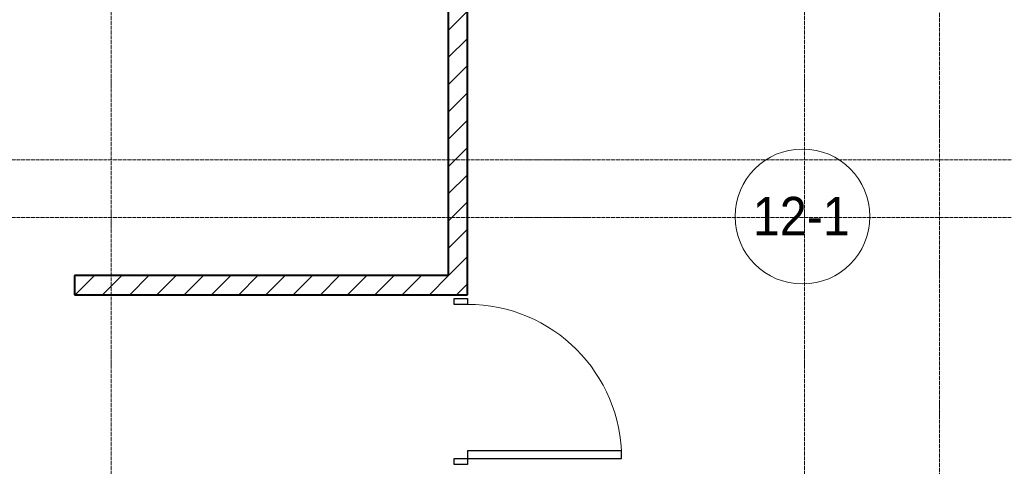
# Model space of a CAD drawing. Header units: millimetres. Extents: x 5617 to 183965, y 7718 to 172958.
# Tile 77 of 120: x 64650 to 69762, y 28410 to 30726. Entities that reach past the tile are written whole.
import ezdxf

# ---------------------------------------------------------------- set-up
doc = ezdxf.new("R2010")
doc.units = ezdxf.units.MM
doc.linetypes.add('ADSK_Линия сетки', pattern=[25, 20, -2.5, 0, -2.5])
doc.linetypes.add('Линия сетки', pattern=[25, 20, -2.5, 0, -2.5])
for name, color, linetype, lineweight in [('Двери', 7, 'Continuous', 18), ('Марки помещений', 7, 'Continuous', 20), ('Оси', 7, 'Continuous', 9), ('Стены разрез', 7, 'Continuous', 40)]:
    doc.layers.add(name, color=color, linetype=linetype, lineweight=lineweight)
doc.styles.add('Arial_3', font='arial.ttf', dxfattribs={"width": 0.9, "height": 200})
pattern_1 = [(45, (0, 0), (-70.71068, 70.71068), [])]

# ---------------------------------------------------------------- blocks, each defined once
blk = doc.blocks.new('A_DOR_Door - Вн_3_Одинарная_900x2100-3312618-МКСС_К4_L05_18_600_')
at = {"layer": 'Двери', "color": 254, "lineweight": 30, "true_color": 0xcccccc}
for p, q in [((-430, 20), (-400, 20)), ((-430, -50), (-430, 20)), ((-400, 20), (-400, -50)), ((400, -50), (400, 20)), ((400, 20), (430, 20)), ((430, 20), (430, -50)), ((-400, -50), (-430, -50)), ((-400, -50), (-400, -850)), ((-360, -50), (-400, -50)), ((-400, -50), (-400, -850)), ((-360, -850), (-360, -50)), ((430, -50), (400, -50)), ((-400, -850), (-360, -850))]:
    blk.add_line(p, q, dxfattribs=at)
at = {"layer": 'Двери', "color": 254, "lineweight": 9, "true_color": 0xe5e5e5}
blk.add_arc((-400, -50), 800, 270, 0, dxfattribs=at)
blk = doc.blocks.new('135_SLK_K4_AR_rvt-1-МКСС_К4_L05_18_600_')
at = {"layer": 'Стены разрез', "lineweight": 9, "true_color": 0xcccccc}
h = blk.add_hatch(dxfattribs=at)
h.set_pattern_fill('FP_3', color=254, style=0, pattern_type=2)
h.set_pattern_definition(pattern_1)
h.paths.add_polyline_path([(117000, 29300), (117000, 32900), (116900, 32900), (116900, 29300)])
h = blk.add_hatch(dxfattribs=at)
h.set_pattern_fill('FP_3', color=254, style=0, pattern_type=2)
h.set_pattern_definition(pattern_1)
h.paths.add_polyline_path([(116900, 29300), (116900, 29400), (114960, 29400), (114960, 29300), (116054.9, 29300)])
h.paths.add_polyline_path([(114060, 29300), (114060, 29400), (113950, 29400), (113950, 29300)])
at = {"layer": 'Стены разрез', "color": 254, "true_color": 0xcccccc}
for p, q in [((116900, 32900), (116900, 29400)), ((117000, 29300), (117000, 32900)), ((116900, 29400), (114960, 29400)), ((114960, 29400), (114960, 29300)), ((114960, 29300), (116900, 29300)), ((116900, 29300), (117000, 29300))]:
    blk.add_line(p, q, dxfattribs=at)
at = {"layer": 'Двери', "color": 254, "lineweight": 18, "true_color": 0xcccccc, "rotation": 90}
blk.add_blockref('A_DOR_Door - Вн_3_Одинарная_900x2100-3312618-МКСС_К4_L05_18_600_', (116950, 28850), dxfattribs=at)
blk = doc.blocks.new('050_Марка_Помещение - Номер-620969-МКСС_К4_L05_18_600_')
at = {"layer": 'Марки помещений'}
blk.add_circle((0, 0), 3.5, dxfattribs=at)

msp = doc.modelspace()

# ---------------------------------------------------------------- linework, layer by layer
at = {"layer": 'Оси', "linetype": 'Линия сетки'}
for p, q in [((65124.8, 12025.7), (65124.8, 33150)), ((68724.8, 12025.7), (68724.8, 33150)), ((69424.8, 13295.7), (69424.8, 33150))]:
    msp.add_line(p, q, dxfattribs=at)
at = {"layer": 'Оси', "linetype": 'ADSK_Линия сетки'}
for p, q in [((86966.3, 30000), (28171, 30000)), ((86966.3, 29700), (26901, 29700))]:
    msp.add_line(p, q, dxfattribs=at)

# ---------------------------------------------------------------- block references
at = {"lineweight": 5}
msp.add_blockref('135_SLK_K4_AR_rvt-1-МКСС_К4_L05_18_600_', (-50025.2, 0), dxfattribs=at)
at = {"layer": 'Марки помещений', "xscale": 99.99999999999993, "yscale": 99.99999999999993, "zscale": 99.99999999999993}
msp.add_blockref('050_Марка_Помещение - Номер-620969-МКСС_К4_L05_18_600_', (68714.1, 29705.6), dxfattribs=at)

# ---------------------------------------------------------------- texts
at = {"layer": 'Марки помещений', "lineweight": 9, "insert": (68456, 29807.3), "char_height": 200, "width": 620.506, "attachment_point": 1, "style": 'Arial_3'}
msp.add_mtext('12-1', dxfattribs=at)

doc.saveas('drawing.dxf')
